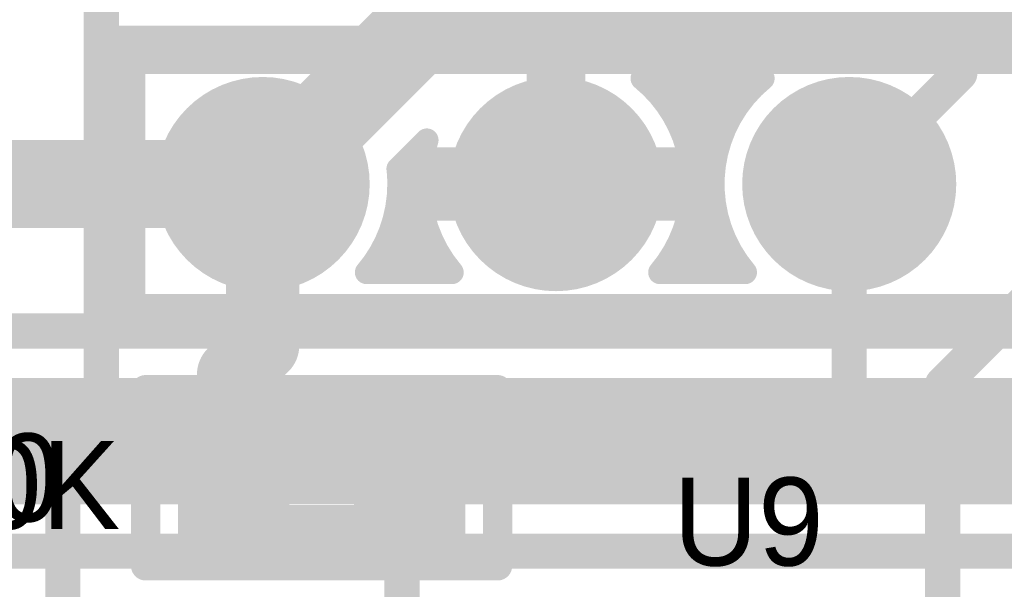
# Model space of a CAD drawing. Extents: x 7.17 to 14.1, y 4 to 11.75.
# Tile 33 of 189: x 7.72 to 8.05, y 7.57 to 7.76. Entities that reach past the tile are written whole.
import ezdxf

# ---------------------------------------------------------------- set-up
doc = ezdxf.new("R2010")
doc.units = 0
doc.layers.get('0').update_dxf_attribs({"linetype": 'CONTINUOUS'})
for name, color, linetype in [('BOTTOMLAYER', 5, 'CONTINUOUS'), ('BOTTOMSOLDER', 6, 'CONTINUOUS'), ('MECHANICAL1', 6, 'CONTINUOUS'), ('MULTILAYER', 9, 'CONTINUOUS'), ('TOPLAYER', 1, 'CONTINUOUS'), ('TOPOVERLAY', 2, 'CONTINUOUS'), ('TOPPASTE', 8, 'CONTINUOUS'), ('TOPSOLDER', 216, 'CONTINUOUS')]:
    doc.layers.add(name, color=color, linetype=linetype)

# ---------------------------------------------------------------- blocks, each defined once
blk = doc.blocks.new('HDR5_55')
at = {"layer": 'BOTTOMSOLDER', "const_width": 0.0365}
for points in [[(0.18175, 0, 1), (0.21825, 0, 1)], [(0.28175, 0, 1), (0.31825, 0, 1)], [(0.38175, 0, 1), (0.41825, 0, 1)]]:
    blk.add_lwpolyline(points, format="xyb", close=True, dxfattribs=at)
at = {"layer": 'MULTILAYER', "const_width": 0.0325}
for points in [[(0.18375, 0, 1), (0.21625, 0, 1)], [(0.28375, 0, 1), (0.31625, 0, 1)], [(0.38375, 0, 1), (0.41625, 0, 1)]]:
    blk.add_lwpolyline(points, format="xyb", close=True, dxfattribs=at)
at = {"layer": 'TOPOVERLAY', "const_width": 0.008}
for points in [[(0.45, 0.05), (-0.05, 0.05)], [(0.45, 0.05), (0.45, -0.05)], [(0.45, -0.05), (-0.05, -0.05)]]:
    blk.add_lwpolyline(points, dxfattribs=at)
at = {"layer": 'TOPOVERLAY', "const_width": 0.004}
for points in [[(0.448, 0.05, 1), (0.452, 0.05, 1)], [(0.448, 0.05, 1), (0.452, 0.05, 1)], [(0.448, -0.05, 1), (0.452, -0.05, 1)], [(0.448, -0.05, 1), (0.452, -0.05, 1)]]:
    blk.add_lwpolyline(points, format="xyb", close=True, dxfattribs=at)
at = {"layer": 'TOPSOLDER', "const_width": 0.0365}
for points in [[(0.18175, 0, 1), (0.21825, 0, 1)], [(0.28175, 0, 1), (0.31825, 0, 1)], [(0.38175, 0, 1), (0.41825, 0, 1)]]:
    blk.add_lwpolyline(points, format="xyb", close=True, dxfattribs=at)
blk = doc.blocks.new('0603_56')
at = {"layer": 'MECHANICAL1', "const_width": 0.01}
for points in [[(-0.000531, 0.015748), (0.059468, 0.015748)], [(-0.000531, -0.014252), (-0.000531, 0.015748)], [(0.059468, -0.014252), (0.059468, 0.015748)], [(-0.000531, -0.014252), (0.059468, -0.014252)]]:
    blk.add_lwpolyline(points, dxfattribs=at)
at = {"layer": 'MECHANICAL1', "const_width": 0.005}
for points in [[(-0.003031, 0.015748, 1), (0.001969, 0.015748, 1)], [(-0.003031, 0.015748, 1), (0.001969, 0.015748, 1)], [(0.056968, 0.015748, 1), (0.061968, 0.015748, 1)], [(0.056968, 0.015748, 1), (0.061968, 0.015748, 1)], [(-0.003031, -0.014252, 1), (0.001969, -0.014252, 1)], [(-0.003031, -0.014252, 1), (0.001969, -0.014252, 1)], [(0.056968, -0.014252, 1), (0.061968, -0.014252, 1)], [(0.056968, -0.014252, 1), (0.061968, -0.014252, 1)]]:
    blk.add_lwpolyline(points, format="xyb", close=True, dxfattribs=at)
at = {"layer": 'TOPLAYER'}
for points in [[(-0.015, -0.015), (0.015, -0.015), (-0.015, 0.015), (0.015, 0.015)], [(0.045, -0.015), (0.075, -0.015), (0.045, 0.015), (0.075, 0.015)]]:
    blk.add_solid(points, dxfattribs=at)
at = {"layer": 'TOPOVERLAY', "const_width": 0.01}
for points in [[(-0.03, 0.03), (0.09, 0.03)], [(-0.03, 0), (-0.03, 0.03)], [(0.09, -0.03), (0.09, 0.03)], [(-0.03, -0.03), (-0.03, 0)], [(-0.03, -0.03), (0.09, -0.03)]]:
    blk.add_lwpolyline(points, dxfattribs=at)
at = {"layer": 'TOPOVERLAY', "const_width": 0.005}
for points in [[(-0.0325, 0.03, 1), (-0.0275, 0.03, 1)], [(-0.0325, 0.03, 1), (-0.0275, 0.03, 1)], [(0.0875, 0.03, 1), (0.0925, 0.03, 1)], [(0.0875, 0.03, 1), (0.0925, 0.03, 1)], [(-0.0325, 0, 1), (-0.0275, 0, 1)], [(-0.0325, 0, 1), (-0.0275, 0, 1)], [(-0.0325, -0.03, 1), (-0.0275, -0.03, 1)], [(-0.0325, -0.03, 1), (-0.0275, -0.03, 1)], [(0.0875, -0.03, 1), (0.0925, -0.03, 1)], [(0.0875, -0.03, 1), (0.0925, -0.03, 1)]]:
    blk.add_lwpolyline(points, format="xyb", close=True, dxfattribs=at)
at = {"layer": 'TOPPASTE'}
for points in [[(-0.015, -0.015), (0.015, -0.015), (-0.015, 0.015), (0.015, 0.015)], [(0.045, -0.015), (0.075, -0.015), (0.045, 0.015), (0.075, 0.015)]]:
    blk.add_solid(points, dxfattribs=at)
at = {"layer": 'TOPSOLDER'}
for points in [[(-0.019, -0.019), (0.019, -0.019), (-0.019, 0.019), (0.019, 0.019)], [(0.041, -0.019), (0.079, -0.019), (0.041, 0.019), (0.079, 0.019)]]:
    blk.add_solid(points, dxfattribs=at)

msp = doc.modelspace()

# ---------------------------------------------------------------- linework, layer by layer
at = {"layer": 'BOTTOMLAYER'}
for points, const_width in [([(7.799904, 7.705), (7.864904, 7.77)], 0.03), ([(7.864904, 7.77), (8.304904, 7.77)], 0.03), ([(7.929336, 7.741), (7.970472, 7.741)], 0.008), ([(7.934289, 7.736304), (7.938985, 7.741)], 0.008), ([(7.93557, 7.741), (7.956065, 7.720505)], 0.008), ([(7.937466, 7.73241), (7.946056, 7.741)], 0.008), ([(7.940248, 7.728121), (7.953127, 7.741)], 0.008), ([(7.942605, 7.723407), (7.960198, 7.741)], 0.008), ([(7.942642, 7.741), (7.958158, 7.725483)], 0.008), ([(7.944486, 7.718217), (7.967269, 7.741)], 0.008), ([(7.949713, 7.741), (7.960703, 7.73001)], 0.008), ([(7.956784, 7.741), (7.963657, 7.734127)], 0.008), ([(7.963855, 7.741), (7.966999, 7.737856)], 0.008), ([(7.938365, 7.731135), (7.954493, 7.715006)], 0.008), ([(7.945801, 7.712461), (7.957564, 7.724223)], 0.008), ([(7.846113, 7.710197), (7.855876, 7.71996)], 0.008), ([(7.944599, 7.717829), (7.953565, 7.708863)], 0.008), ([(7.540184, 7.705), (7.799904, 7.705)], 0.03), ([(7.846404, 7.704988), (7.854032, 7.712616)], 0.008), ([(7.857404, 7.705), (7.899904, 7.705)], 0.025), ([(7.849675, 7.713758), (7.853651, 7.709782)], 0.008), ([(7.899904, 7.705), (7.942404, 7.705)], 0.025), ([(7.946394, 7.705982), (7.954252, 7.713841)], 0.008), ([(7.846139, 7.710223), (7.853451, 7.702911)], 0.008), ([(7.946219, 7.709138), (7.953511, 7.701846)], 0.008), ([(7.845757, 7.69727), (7.853404, 7.704917)], 0.008), ([(7.945942, 7.698459), (7.953413, 7.705931)], 0.008), ([(7.846358, 7.702933), (7.85455, 7.694741)], 0.008), ([(7.946306, 7.70198), (7.95487, 7.693416)], 0.008), ([(7.842935, 7.687377), (7.853885, 7.698327)], 0.008), ([(7.943571, 7.689017), (7.953766, 7.699212)], 0.008), ([(7.845636, 7.696584), (7.858622, 7.683597)], 0.008), ([(7.945473, 7.695742), (7.959871, 7.681344)], 0.008), ([(7.837533, 7.674904), (7.855119, 7.692489)], 0.008), ([(7.844223, 7.690926), (7.860245, 7.674904)], 0.008), ([(7.936529, 7.674904), (7.954905, 7.69328)], 0.008), ([(7.9436, 7.674904), (7.956644, 7.687948)], 0.008), ([(7.943975, 7.690169), (7.95924, 7.674904)], 0.008), ([(7.842262, 7.685815), (7.853173, 7.674904)], 0.008), ([(7.844604, 7.674904), (7.856933, 7.687232)], 0.008), ([(7.941944, 7.685129), (7.952169, 7.674904)], 0.008), ([(7.839835, 7.681172), (7.846102, 7.674904)], 0.008), ([(7.851675, 7.674904), (7.859232, 7.68246)], 0.008), ([(7.950671, 7.674904), (7.958878, 7.683111)], 0.008), ([(7.858747, 7.674904), (7.861961, 7.678119)], 0.008), ([(7.939455, 7.680547), (7.945098, 7.674904)], 0.008), ([(7.957742, 7.674904), (7.961549, 7.678711)], 0.008), ([(7.835351, 7.674904), (7.864457, 7.674904)], 0.008), ([(7.935351, 7.674904), (7.964457, 7.674904)], 0.008), ([(7.467405, 7.654904), (9.177405, 7.654904)], 0.012), ([(7.467405, 7.634904), (8.621374, 7.634904)], 0.008), ([(7.68104, 7.634904), (7.71604, 7.599904)], 0.008), ([(7.684751, 7.599904), (7.719751, 7.634904)], 0.008), ([(7.688111, 7.634904), (7.723111, 7.599904)], 0.008), ([(7.691822, 7.599904), (7.726822, 7.634904)], 0.008), ([(7.695183, 7.634904), (7.730183, 7.599904)], 0.008), ([(7.698893, 7.599904), (7.733893, 7.634904)], 0.008), ([(7.702254, 7.634904), (7.737254, 7.599904)], 0.008), ([(7.705965, 7.599904), (7.740964, 7.634904)], 0.008), ([(7.709325, 7.634904), (7.744325, 7.599904)], 0.008), ([(7.713036, 7.599904), (7.748036, 7.634904)], 0.008), ([(7.716396, 7.634904), (7.751396, 7.599904)], 0.008), ([(7.720107, 7.599904), (7.755107, 7.634904)], 0.008), ([(7.723467, 7.634904), (7.758467, 7.599904)], 0.008), ([(7.727178, 7.599904), (7.762178, 7.634904)], 0.008), ([(7.730538, 7.634904), (7.765538, 7.599904)], 0.008), ([(7.734249, 7.599904), (7.769249, 7.634904)], 0.008), ([(7.737609, 7.634904), (7.772609, 7.599904)], 0.008), ([(7.74132, 7.599904), (7.77632, 7.634904)], 0.008), ([(7.74468, 7.634904), (7.77968, 7.599904)], 0.008), ([(7.748391, 7.599904), (7.783391, 7.634904)], 0.008), ([(7.751751, 7.634904), (7.786751, 7.599904)], 0.008), ([(7.755462, 7.599904), (7.790462, 7.634904)], 0.008), ([(7.758822, 7.634904), (7.793823, 7.599904)], 0.008), ([(7.762533, 7.599904), (7.797533, 7.634904)], 0.008), ([(7.765894, 7.634904), (7.800894, 7.599904)], 0.008), ([(7.769604, 7.599904), (7.804604, 7.634904)], 0.008), ([(7.772965, 7.634904), (7.807965, 7.599904)], 0.008), ([(7.776675, 7.599904), (7.811675, 7.634904)], 0.008), ([(7.780036, 7.634904), (7.815036, 7.599904)], 0.008), ([(7.783747, 7.599904), (7.818747, 7.634904)], 0.008), ([(7.787107, 7.634904), (7.822107, 7.599904)], 0.008), ([(7.790818, 7.599904), (7.825818, 7.634904)], 0.008), ([(7.794178, 7.634904), (7.829178, 7.599904)], 0.008), ([(7.797889, 7.599904), (7.832889, 7.634904)], 0.008), ([(7.801249, 7.634904), (7.836249, 7.599904)], 0.008), ([(7.80496, 7.599904), (7.83996, 7.634904)], 0.008), ([(7.80832, 7.634904), (7.84332, 7.599904)], 0.008), ([(7.812031, 7.599904), (7.847031, 7.634904)], 0.008), ([(7.815391, 7.634904), (7.850391, 7.599904)], 0.008), ([(7.819102, 7.599904), (7.854102, 7.634904)], 0.008), ([(7.822462, 7.634904), (7.857462, 7.599904)], 0.008), ([(7.826173, 7.599904), (7.861173, 7.634904)], 0.008), ([(7.829534, 7.634904), (7.864534, 7.599904)], 0.008), ([(7.833244, 7.599904), (7.868244, 7.634904)], 0.008), ([(7.836605, 7.634904), (7.871605, 7.599904)], 0.008), ([(7.840315, 7.599904), (7.875315, 7.634904)], 0.008), ([(7.843676, 7.634904), (7.878676, 7.599904)], 0.008), ([(7.847386, 7.599904), (7.882386, 7.634904)], 0.008), ([(7.850747, 7.634904), (7.885747, 7.599904)], 0.008), ([(7.854458, 7.599904), (7.889458, 7.634904)], 0.008), ([(7.857818, 7.634904), (7.892818, 7.599904)], 0.008), ([(7.861529, 7.599904), (7.896529, 7.634904)], 0.008), ([(7.864889, 7.634904), (7.899889, 7.599904)], 0.008), ([(7.8686, 7.599904), (7.9036, 7.634904)], 0.008), ([(7.87196, 7.634904), (7.90696, 7.599904)], 0.008), ([(7.875671, 7.599904), (7.910671, 7.634904)], 0.008), ([(7.879031, 7.634904), (7.914031, 7.599904)], 0.008), ([(7.882742, 7.599904), (7.917742, 7.634904)], 0.008), ([(7.886102, 7.634904), (7.921102, 7.599904)], 0.008), ([(7.889813, 7.599904), (7.924813, 7.634904)], 0.008), ([(7.893173, 7.634904), (7.928173, 7.599904)], 0.008), ([(7.896884, 7.599904), (7.931884, 7.634904)], 0.008), ([(7.900245, 7.634904), (7.935244, 7.599904)], 0.008), ([(7.903955, 7.599904), (7.938955, 7.634904)], 0.008), ([(7.907316, 7.634904), (7.942316, 7.599904)], 0.008), ([(7.911026, 7.599904), (7.946026, 7.634904)], 0.008), ([(7.914387, 7.634904), (7.949387, 7.599904)], 0.008), ([(7.918098, 7.599904), (7.953098, 7.634904)], 0.008), ([(7.921458, 7.634904), (7.956458, 7.599904)], 0.008), ([(7.925169, 7.599904), (7.960169, 7.634904)], 0.008), ([(7.928529, 7.634904), (7.963529, 7.599904)], 0.008), ([(7.93224, 7.599904), (7.96724, 7.634904)], 0.008), ([(7.9356, 7.634904), (7.9706, 7.599904)], 0.008), ([(7.939311, 7.599904), (7.974311, 7.634904)], 0.008), ([(7.942671, 7.634904), (7.977671, 7.599904)], 0.008), ([(7.946382, 7.599904), (7.981382, 7.634904)], 0.008), ([(7.949742, 7.634904), (7.984742, 7.599904)], 0.008), ([(7.953453, 7.599904), (7.988453, 7.634904)], 0.008), ([(7.956813, 7.634904), (7.991813, 7.599904)], 0.008), ([(7.960524, 7.599904), (7.995524, 7.634904)], 0.008), ([(7.963884, 7.634904), (7.998884, 7.599904)], 0.008), ([(7.967595, 7.599904), (8.002595, 7.634904)], 0.008), ([(7.970955, 7.634904), (8.005956, 7.599904)], 0.008), ([(7.974666, 7.599904), (8.009666, 7.634904)], 0.008), ([(7.978027, 7.634904), (8.013027, 7.599904)], 0.008), ([(7.981737, 7.599904), (8.016737, 7.634904)], 0.008), ([(7.985098, 7.634904), (8.020098, 7.599904)], 0.008), ([(7.988809, 7.599904), (8.023808, 7.634904)], 0.008), ([(7.992169, 7.634904), (8.027169, 7.599904)], 0.008), ([(7.99588, 7.599904), (8.03088, 7.634904)], 0.008), ([(7.99924, 7.634904), (8.03424, 7.599904)], 0.008), ([(8.002951, 7.599904), (8.037951, 7.634904)], 0.008), ([(8.006311, 7.634904), (8.041311, 7.599904)], 0.008), ([(8.010022, 7.599904), (8.045022, 7.634904)], 0.008), ([(8.013382, 7.634904), (8.048382, 7.599904)], 0.008), ([(8.017093, 7.599904), (8.052093, 7.634904)], 0.008), ([(8.020453, 7.634904), (8.055453, 7.599904)], 0.008), ([(8.024164, 7.599904), (8.059164, 7.634904)], 0.008), ([(8.027524, 7.634904), (8.062524, 7.599904)], 0.008), ([(8.031235, 7.599904), (8.066235, 7.634904)], 0.008), ([(8.034595, 7.634904), (8.069595, 7.599904)], 0.008), ([(8.038306, 7.599904), (8.073306, 7.634904)], 0.008), ([(8.041666, 7.634904), (8.076666, 7.599904)], 0.008), ([(8.045377, 7.599904), (8.080377, 7.634904)], 0.008), ([(8.048738, 7.634904), (8.083738, 7.599904)], 0.008), ([(8.052448, 7.599904), (8.087448, 7.634904)], 0.008), ([(8.055809, 7.634904), (8.090809, 7.599904)], 0.008), ([(7.491741, 7.599904), (8.352405, 7.599904)], 0.008), ([(7.467405, 7.579904), (8.352405, 7.579904)], 0.012)]:
    msp.add_lwpolyline(points, dxfattribs=dict(at, const_width=const_width))
for points, const_width in [([(7.857404, 7.77, 1), (7.872404, 7.77, 1)], 0.015), ([(7.857404, 7.77, 1), (7.872404, 7.77, 1)], 0.015), ([(7.927336, 7.741, 1), (7.931336, 7.741, 1)], 0.004), ([(7.927336, 7.741, 1), (7.931336, 7.741, 1)], 0.004), ([(7.933571, 7.741, 1), (7.93757, 7.741, 1)], 0.004), ([(7.936985, 7.741, 1), (7.940985, 7.741, 1)], 0.004), ([(7.940642, 7.741, 1), (7.944642, 7.741, 1)], 0.004), ([(7.944056, 7.741, 1), (7.948056, 7.741, 1)], 0.004), ([(7.947713, 7.741, 1), (7.951713, 7.741, 1)], 0.004), ([(7.951127, 7.741, 1), (7.955127, 7.741, 1)], 0.004), ([(7.954784, 7.741, 1), (7.958784, 7.741, 1)], 0.004), ([(7.958198, 7.741, 1), (7.962198, 7.741, 1)], 0.004), ([(7.961855, 7.741, 1), (7.965855, 7.741, 1)], 0.004), ([(7.964999, 7.737856, 1), (7.968999, 7.737856, 1)], 0.004), ([(7.965269, 7.741, 1), (7.969269, 7.741, 1)], 0.004), ([(7.968472, 7.741, 1), (7.972472, 7.741, 1)], 0.004), ([(7.968472, 7.741, 1), (7.972472, 7.741, 1)], 0.004), ([(7.932289, 7.736304, 1), (7.936289, 7.736304, 1)], 0.004), ([(7.935466, 7.73241, 1), (7.939466, 7.73241, 1)], 0.004), ([(7.936365, 7.731135, 1), (7.940365, 7.731135, 1)], 0.004), ([(7.961657, 7.734127, 1), (7.965657, 7.734127, 1)], 0.004), ([(7.938248, 7.728121, 1), (7.942248, 7.728121, 1)], 0.004), ([(7.958703, 7.73001, 1), (7.962703, 7.73001, 1)], 0.004), ([(7.955564, 7.724223, 1), (7.959563, 7.724223, 1)], 0.004), ([(7.956158, 7.725483, 1), (7.960159, 7.725483, 1)], 0.004), ([(7.940606, 7.723407, 1), (7.944605, 7.723407, 1)], 0.004), ([(7.853876, 7.71996, 1), (7.857876, 7.71996, 1)], 0.004), ([(7.853876, 7.71996, 1), (7.857876, 7.71996, 1)], 0.004), ([(7.942486, 7.718217, 1), (7.946486, 7.718217, 1)], 0.004), ([(7.942599, 7.717829, 1), (7.946599, 7.717829, 1)], 0.004), ([(7.954065, 7.720505, 1), (7.958065, 7.720505, 1)], 0.004), ([(7.792404, 7.705, 1), (7.807404, 7.705, 1)], 0.015), ([(7.792404, 7.705, 1), (7.807404, 7.705, 1)], 0.015), ([(7.952493, 7.715006, 1), (7.956493, 7.715006, 1)], 0.004), ([(7.851154, 7.705, 1), (7.863654, 7.705, 1)], 0.0125), ([(7.847675, 7.713758, 1), (7.851675, 7.713758, 1)], 0.004), ([(7.852032, 7.712616, 1), (7.856032, 7.712616, 1)], 0.004), ([(7.893654, 7.705, 1), (7.906154, 7.705, 1)], 0.0125), ([(7.893654, 7.705, 1), (7.906154, 7.705, 1)], 0.0125), ([(7.936154, 7.705, 1), (7.948654, 7.705, 1)], 0.0125), ([(7.943802, 7.712461, 1), (7.947801, 7.712461, 1)], 0.004), ([(7.952252, 7.713841, 1), (7.956252, 7.713841, 1)], 0.004), ([(7.844113, 7.710197, 1), (7.848113, 7.710197, 1)], 0.004), ([(7.844113, 7.710197, 1), (7.848113, 7.710197, 1)], 0.004), ([(7.844139, 7.710223, 1), (7.848139, 7.710223, 1)], 0.004), ([(7.851651, 7.709782, 1), (7.855651, 7.709782, 1)], 0.004), ([(7.944219, 7.709138, 1), (7.94822, 7.709138, 1)], 0.004), ([(7.951565, 7.708863, 1), (7.955565, 7.708863, 1)], 0.004), ([(7.844404, 7.705, 1), (7.848404, 7.705, 1)], 0.004), ([(7.844404, 7.705, 1), (7.848404, 7.705, 1)], 0.004), ([(7.844404, 7.704988, 1), (7.848404, 7.704988, 1)], 0.004), ([(7.851404, 7.704917, 1), (7.855404, 7.704917, 1)], 0.004), ([(7.944394, 7.705982, 1), (7.948394, 7.705982, 1)], 0.004), ([(7.944404, 7.705, 1), (7.948404, 7.705, 1)], 0.004), ([(7.944404, 7.705, 1), (7.948404, 7.705, 1)], 0.004), ([(7.951413, 7.705931, 1), (7.955413, 7.705931, 1)], 0.004), ([(7.844358, 7.702933, 1), (7.848358, 7.702933, 1)], 0.004), ([(7.851451, 7.702911, 1), (7.855451, 7.702911, 1)], 0.004), ([(7.944306, 7.70198, 1), (7.948306, 7.70198, 1)], 0.004), ([(7.951511, 7.701846, 1), (7.955511, 7.701846, 1)], 0.004), ([(7.851885, 7.698327, 1), (7.855885, 7.698327, 1)], 0.004), ([(7.943942, 7.698459, 1), (7.947942, 7.698459, 1)], 0.004), ([(7.951766, 7.699212, 1), (7.955766, 7.699212, 1)], 0.004), ([(7.843636, 7.696584, 1), (7.847636, 7.696584, 1)], 0.004), ([(7.843757, 7.69727, 1), (7.847757, 7.69727, 1)], 0.004), ([(7.85255, 7.694741, 1), (7.85655, 7.694741, 1)], 0.004), ([(7.943473, 7.695742, 1), (7.947473, 7.695742, 1)], 0.004), ([(7.842223, 7.690926, 1), (7.846223, 7.690926, 1)], 0.004), ([(7.853119, 7.692489, 1), (7.857119, 7.692489, 1)], 0.004), ([(7.95287, 7.693416, 1), (7.95687, 7.693416, 1)], 0.004), ([(7.952905, 7.69328, 1), (7.956905, 7.69328, 1)], 0.004), ([(7.840935, 7.687377, 1), (7.844935, 7.687377, 1)], 0.004), ([(7.941571, 7.689017, 1), (7.945571, 7.689017, 1)], 0.004), ([(7.941975, 7.690169, 1), (7.945975, 7.690169, 1)], 0.004), ([(7.954644, 7.687948, 1), (7.958643, 7.687948, 1)], 0.004), ([(7.840262, 7.685815, 1), (7.844262, 7.685815, 1)], 0.004), ([(7.854933, 7.687232, 1), (7.858932, 7.687232, 1)], 0.004), ([(7.939944, 7.685129, 1), (7.943944, 7.685129, 1)], 0.004), ([(7.837835, 7.681172, 1), (7.841835, 7.681172, 1)], 0.004), ([(7.856622, 7.683597, 1), (7.860622, 7.683597, 1)], 0.004), ([(7.857232, 7.68246, 1), (7.861232, 7.68246, 1)], 0.004), ([(7.956878, 7.683111, 1), (7.960878, 7.683111, 1)], 0.004), ([(7.957871, 7.681344, 1), (7.961871, 7.681344, 1)], 0.004), ([(7.859961, 7.678119, 1), (7.863961, 7.678119, 1)], 0.004), ([(7.937455, 7.680547, 1), (7.941455, 7.680547, 1)], 0.004), ([(7.959549, 7.678711, 1), (7.963549, 7.678711, 1)], 0.004), ([(7.833351, 7.674904, 1), (7.837351, 7.674904, 1)], 0.004), ([(7.833351, 7.674904, 1), (7.837351, 7.674904, 1)], 0.004), ([(7.835533, 7.674904, 1), (7.839533, 7.674904, 1)], 0.004), ([(7.842604, 7.674904, 1), (7.846604, 7.674904, 1)], 0.004), ([(7.844102, 7.674904, 1), (7.848102, 7.674904, 1)], 0.004), ([(7.849676, 7.674904, 1), (7.853675, 7.674904, 1)], 0.004), ([(7.851173, 7.674904, 1), (7.855173, 7.674904, 1)], 0.004), ([(7.856747, 7.674904, 1), (7.860747, 7.674904, 1)], 0.004), ([(7.858244, 7.674904, 1), (7.862245, 7.674904, 1)], 0.004), ([(7.862457, 7.674904, 1), (7.866457, 7.674904, 1)], 0.004), ([(7.862457, 7.674904, 1), (7.866457, 7.674904, 1)], 0.004), ([(7.933351, 7.674904, 1), (7.937351, 7.674904, 1)], 0.004), ([(7.933351, 7.674904, 1), (7.937351, 7.674904, 1)], 0.004), ([(7.934529, 7.674904, 1), (7.938529, 7.674904, 1)], 0.004), ([(7.9416, 7.674904, 1), (7.9456, 7.674904, 1)], 0.004), ([(7.943098, 7.674904, 1), (7.947098, 7.674904, 1)], 0.004), ([(7.948671, 7.674904, 1), (7.952671, 7.674904, 1)], 0.004), ([(7.950169, 7.674904, 1), (7.954169, 7.674904, 1)], 0.004), ([(7.955742, 7.674904, 1), (7.959742, 7.674904, 1)], 0.004), ([(7.95724, 7.674904, 1), (7.96124, 7.674904, 1)], 0.004), ([(7.962457, 7.674904, 1), (7.966457, 7.674904, 1)], 0.004), ([(7.962457, 7.674904, 1), (7.966457, 7.674904, 1)], 0.004), ([(7.714396, 7.634904, 1), (7.718396, 7.634904, 1)], 0.004), ([(7.717751, 7.634904, 1), (7.721751, 7.634904, 1)], 0.004), ([(7.721467, 7.634904, 1), (7.725467, 7.634904, 1)], 0.004), ([(7.724822, 7.634904, 1), (7.728822, 7.634904, 1)], 0.004), ([(7.728538, 7.634904, 1), (7.732538, 7.634904, 1)], 0.004), ([(7.731893, 7.634904, 1), (7.735893, 7.634904, 1)], 0.004), ([(7.735609, 7.634904, 1), (7.739609, 7.634904, 1)], 0.004), ([(7.738964, 7.634904, 1), (7.742965, 7.634904, 1)], 0.004), ([(7.74268, 7.634904, 1), (7.74668, 7.634904, 1)], 0.004), ([(7.746036, 7.634904, 1), (7.750036, 7.634904, 1)], 0.004), ([(7.749751, 7.634904, 1), (7.753751, 7.634904, 1)], 0.004), ([(7.753107, 7.634904, 1), (7.757107, 7.634904, 1)], 0.004), ([(7.756823, 7.634904, 1), (7.760822, 7.634904, 1)], 0.004), ([(7.760178, 7.634904, 1), (7.764178, 7.634904, 1)], 0.004), ([(7.763894, 7.634904, 1), (7.767894, 7.634904, 1)], 0.004), ([(7.767249, 7.634904, 1), (7.771249, 7.634904, 1)], 0.004), ([(7.770965, 7.634904, 1), (7.774965, 7.634904, 1)], 0.004), ([(7.77432, 7.634904, 1), (7.77832, 7.634904, 1)], 0.004), ([(7.778036, 7.634904, 1), (7.782036, 7.634904, 1)], 0.004), ([(7.781391, 7.634904, 1), (7.785391, 7.634904, 1)], 0.004), ([(7.785107, 7.634904, 1), (7.789107, 7.634904, 1)], 0.004), ([(7.788462, 7.634904, 1), (7.792462, 7.634904, 1)], 0.004), ([(7.792178, 7.634904, 1), (7.796178, 7.634904, 1)], 0.004), ([(7.795533, 7.634904, 1), (7.799533, 7.634904, 1)], 0.004), ([(7.799249, 7.634904, 1), (7.803249, 7.634904, 1)], 0.004), ([(7.802604, 7.634904, 1), (7.806604, 7.634904, 1)], 0.004), ([(7.80632, 7.634904, 1), (7.81032, 7.634904, 1)], 0.004), ([(7.809675, 7.634904, 1), (7.813676, 7.634904, 1)], 0.004), ([(7.813391, 7.634904, 1), (7.817391, 7.634904, 1)], 0.004), ([(7.816747, 7.634904, 1), (7.820747, 7.634904, 1)], 0.004), ([(7.820462, 7.634904, 1), (7.824462, 7.634904, 1)], 0.004), ([(7.823818, 7.634904, 1), (7.827818, 7.634904, 1)], 0.004), ([(7.827534, 7.634904, 1), (7.831533, 7.634904, 1)], 0.004), ([(7.830889, 7.634904, 1), (7.834889, 7.634904, 1)], 0.004), ([(7.834605, 7.634904, 1), (7.838605, 7.634904, 1)], 0.004), ([(7.83796, 7.634904, 1), (7.84196, 7.634904, 1)], 0.004), ([(7.841676, 7.634904, 1), (7.845676, 7.634904, 1)], 0.004), ([(7.845031, 7.634904, 1), (7.849031, 7.634904, 1)], 0.004), ([(7.848747, 7.634904, 1), (7.852747, 7.634904, 1)], 0.004), ([(7.852102, 7.634904, 1), (7.856102, 7.634904, 1)], 0.004), ([(7.855818, 7.634904, 1), (7.859818, 7.634904, 1)], 0.004), ([(7.859173, 7.634904, 1), (7.863173, 7.634904, 1)], 0.004), ([(7.862889, 7.634904, 1), (7.866889, 7.634904, 1)], 0.004), ([(7.866244, 7.634904, 1), (7.870244, 7.634904, 1)], 0.004), ([(7.86996, 7.634904, 1), (7.87396, 7.634904, 1)], 0.004), ([(7.873315, 7.634904, 1), (7.877315, 7.634904, 1)], 0.004), ([(7.877031, 7.634904, 1), (7.881031, 7.634904, 1)], 0.004), ([(7.880387, 7.634904, 1), (7.884386, 7.634904, 1)], 0.004), ([(7.884102, 7.634904, 1), (7.888102, 7.634904, 1)], 0.004), ([(7.887458, 7.634904, 1), (7.891458, 7.634904, 1)], 0.004), ([(7.891173, 7.634904, 1), (7.895173, 7.634904, 1)], 0.004), ([(7.894529, 7.634904, 1), (7.898529, 7.634904, 1)], 0.004), ([(7.898244, 7.634904, 1), (7.902245, 7.634904, 1)], 0.004), ([(7.9016, 7.634904, 1), (7.9056, 7.634904, 1)], 0.004), ([(7.905316, 7.634904, 1), (7.909316, 7.634904, 1)], 0.004), ([(7.908671, 7.634904, 1), (7.912671, 7.634904, 1)], 0.004), ([(7.912387, 7.634904, 1), (7.916387, 7.634904, 1)], 0.004), ([(7.915742, 7.634904, 1), (7.919742, 7.634904, 1)], 0.004), ([(7.919458, 7.634904, 1), (7.923458, 7.634904, 1)], 0.004), ([(7.922813, 7.634904, 1), (7.926813, 7.634904, 1)], 0.004), ([(7.926529, 7.634904, 1), (7.930529, 7.634904, 1)], 0.004), ([(7.929884, 7.634904, 1), (7.933884, 7.634904, 1)], 0.004), ([(7.9336, 7.634904, 1), (7.9376, 7.634904, 1)], 0.004), ([(7.936955, 7.634904, 1), (7.940955, 7.634904, 1)], 0.004), ([(7.940671, 7.634904, 1), (7.944671, 7.634904, 1)], 0.004), ([(7.944026, 7.634904, 1), (7.948026, 7.634904, 1)], 0.004), ([(7.947742, 7.634904, 1), (7.951742, 7.634904, 1)], 0.004), ([(7.951098, 7.634904, 1), (7.955097, 7.634904, 1)], 0.004), ([(7.954813, 7.634904, 1), (7.958813, 7.634904, 1)], 0.004), ([(7.958169, 7.634904, 1), (7.962169, 7.634904, 1)], 0.004), ([(7.961884, 7.634904, 1), (7.965884, 7.634904, 1)], 0.004), ([(7.96524, 7.634904, 1), (7.96924, 7.634904, 1)], 0.004), ([(7.968955, 7.634904, 1), (7.972956, 7.634904, 1)], 0.004), ([(7.972311, 7.634904, 1), (7.976311, 7.634904, 1)], 0.004), ([(7.976027, 7.634904, 1), (7.980027, 7.634904, 1)], 0.004), ([(7.979382, 7.634904, 1), (7.983382, 7.634904, 1)], 0.004), ([(7.983098, 7.634904, 1), (7.987098, 7.634904, 1)], 0.004), ([(7.986453, 7.634904, 1), (7.990453, 7.634904, 1)], 0.004), ([(7.990169, 7.634904, 1), (7.994169, 7.634904, 1)], 0.004), ([(7.993524, 7.634904, 1), (7.997524, 7.634904, 1)], 0.004), ([(7.99724, 7.634904, 1), (8.00124, 7.634904, 1)], 0.004), ([(8.000595, 7.634904, 1), (8.004595, 7.634904, 1)], 0.004), ([(8.004311, 7.634904, 1), (8.008311, 7.634904, 1)], 0.004), ([(8.007666, 7.634904, 1), (8.011666, 7.634904, 1)], 0.004), ([(8.011382, 7.634904, 1), (8.015382, 7.634904, 1)], 0.004), ([(8.014737, 7.634904, 1), (8.018737, 7.634904, 1)], 0.004), ([(8.018453, 7.634904, 1), (8.022453, 7.634904, 1)], 0.004), ([(8.021809, 7.634904, 1), (8.025809, 7.634904, 1)], 0.004), ([(8.025524, 7.634904, 1), (8.029524, 7.634904, 1)], 0.004), ([(8.02888, 7.634904, 1), (8.03288, 7.634904, 1)], 0.004), ([(8.032595, 7.634904, 1), (8.036595, 7.634904, 1)], 0.004), ([(8.035951, 7.634904, 1), (8.039951, 7.634904, 1)], 0.004), ([(8.039666, 7.634904, 1), (8.043667, 7.634904, 1)], 0.004), ([(8.043022, 7.634904, 1), (8.047022, 7.634904, 1)], 0.004), ([(8.046738, 7.634904, 1), (8.050738, 7.634904, 1)], 0.004), ([(8.050093, 7.634904, 1), (8.054093, 7.634904, 1)], 0.004), ([(8.053809, 7.634904, 1), (8.057809, 7.634904, 1)], 0.004), ([(7.71404, 7.599904, 1), (7.71804, 7.599904, 1)], 0.004), ([(7.718107, 7.599904, 1), (7.722107, 7.599904, 1)], 0.004), ([(7.721112, 7.599904, 1), (7.725111, 7.599904, 1)], 0.004), ([(7.725178, 7.599904, 1), (7.729178, 7.599904, 1)], 0.004), ([(7.728183, 7.599904, 1), (7.732183, 7.599904, 1)], 0.004), ([(7.732249, 7.599904, 1), (7.736249, 7.599904, 1)], 0.004), ([(7.735254, 7.599904, 1), (7.739254, 7.599904, 1)], 0.004), ([(7.73932, 7.599904, 1), (7.74332, 7.599904, 1)], 0.004), ([(7.742325, 7.599904, 1), (7.746325, 7.599904, 1)], 0.004), ([(7.746391, 7.599904, 1), (7.750391, 7.599904, 1)], 0.004), ([(7.749396, 7.599904, 1), (7.753396, 7.599904, 1)], 0.004), ([(7.753462, 7.599904, 1), (7.757462, 7.599904, 1)], 0.004), ([(7.756467, 7.599904, 1), (7.760467, 7.599904, 1)], 0.004), ([(7.760533, 7.599904, 1), (7.764533, 7.599904, 1)], 0.004), ([(7.763538, 7.599904, 1), (7.767538, 7.599904, 1)], 0.004), ([(7.767604, 7.599904, 1), (7.771604, 7.599904, 1)], 0.004), ([(7.770609, 7.599904, 1), (7.774609, 7.599904, 1)], 0.004), ([(7.774675, 7.599904, 1), (7.778676, 7.599904, 1)], 0.004), ([(7.77768, 7.599904, 1), (7.78168, 7.599904, 1)], 0.004), ([(7.781747, 7.599904, 1), (7.785747, 7.599904, 1)], 0.004), ([(7.784751, 7.599904, 1), (7.788751, 7.599904, 1)], 0.004), ([(7.788818, 7.599904, 1), (7.792818, 7.599904, 1)], 0.004), ([(7.791823, 7.599904, 1), (7.795822, 7.599904, 1)], 0.004), ([(7.795889, 7.599904, 1), (7.799889, 7.599904, 1)], 0.004), ([(7.798894, 7.599904, 1), (7.802894, 7.599904, 1)], 0.004), ([(7.80296, 7.599904, 1), (7.80696, 7.599904, 1)], 0.004), ([(7.805965, 7.599904, 1), (7.809965, 7.599904, 1)], 0.004), ([(7.810031, 7.599904, 1), (7.814031, 7.599904, 1)], 0.004), ([(7.813036, 7.599904, 1), (7.817036, 7.599904, 1)], 0.004), ([(7.817102, 7.599904, 1), (7.821102, 7.599904, 1)], 0.004), ([(7.820107, 7.599904, 1), (7.824107, 7.599904, 1)], 0.004), ([(7.824173, 7.599904, 1), (7.828173, 7.599904, 1)], 0.004), ([(7.827178, 7.599904, 1), (7.831178, 7.599904, 1)], 0.004), ([(7.831244, 7.599904, 1), (7.835244, 7.599904, 1)], 0.004), ([(7.834249, 7.599904, 1), (7.838249, 7.599904, 1)], 0.004), ([(7.838315, 7.599904, 1), (7.842315, 7.599904, 1)], 0.004), ([(7.84132, 7.599904, 1), (7.84532, 7.599904, 1)], 0.004), ([(7.845387, 7.599904, 1), (7.849386, 7.599904, 1)], 0.004), ([(7.848391, 7.599904, 1), (7.852391, 7.599904, 1)], 0.004), ([(7.852458, 7.599904, 1), (7.856458, 7.599904, 1)], 0.004), ([(7.855462, 7.599904, 1), (7.859462, 7.599904, 1)], 0.004), ([(7.859529, 7.599904, 1), (7.863529, 7.599904, 1)], 0.004), ([(7.862533, 7.599904, 1), (7.866534, 7.599904, 1)], 0.004), ([(7.8666, 7.599904, 1), (7.8706, 7.599904, 1)], 0.004), ([(7.869605, 7.599904, 1), (7.873605, 7.599904, 1)], 0.004), ([(7.873671, 7.599904, 1), (7.877671, 7.599904, 1)], 0.004), ([(7.876676, 7.599904, 1), (7.880676, 7.599904, 1)], 0.004), ([(7.880742, 7.599904, 1), (7.884742, 7.599904, 1)], 0.004), ([(7.883747, 7.599904, 1), (7.887747, 7.599904, 1)], 0.004), ([(7.887813, 7.599904, 1), (7.891813, 7.599904, 1)], 0.004), ([(7.890818, 7.599904, 1), (7.894818, 7.599904, 1)], 0.004), ([(7.894884, 7.599904, 1), (7.898884, 7.599904, 1)], 0.004), ([(7.897889, 7.599904, 1), (7.901889, 7.599904, 1)], 0.004), ([(7.901955, 7.599904, 1), (7.905955, 7.599904, 1)], 0.004), ([(7.90496, 7.599904, 1), (7.90896, 7.599904, 1)], 0.004), ([(7.909026, 7.599904, 1), (7.913026, 7.599904, 1)], 0.004), ([(7.912031, 7.599904, 1), (7.916031, 7.599904, 1)], 0.004), ([(7.916098, 7.599904, 1), (7.920097, 7.599904, 1)], 0.004), ([(7.919102, 7.599904, 1), (7.923102, 7.599904, 1)], 0.004), ([(7.923169, 7.599904, 1), (7.927169, 7.599904, 1)], 0.004), ([(7.926173, 7.599904, 1), (7.930173, 7.599904, 1)], 0.004), ([(7.93024, 7.599904, 1), (7.93424, 7.599904, 1)], 0.004), ([(7.933244, 7.599904, 1), (7.937245, 7.599904, 1)], 0.004), ([(7.937311, 7.599904, 1), (7.941311, 7.599904, 1)], 0.004), ([(7.940316, 7.599904, 1), (7.944316, 7.599904, 1)], 0.004), ([(7.944382, 7.599904, 1), (7.948382, 7.599904, 1)], 0.004), ([(7.947387, 7.599904, 1), (7.951387, 7.599904, 1)], 0.004), ([(7.951453, 7.599904, 1), (7.955453, 7.599904, 1)], 0.004), ([(7.954458, 7.599904, 1), (7.958458, 7.599904, 1)], 0.004), ([(7.958524, 7.599904, 1), (7.962524, 7.599904, 1)], 0.004), ([(7.961529, 7.599904, 1), (7.965529, 7.599904, 1)], 0.004), ([(7.965595, 7.599904, 1), (7.969595, 7.599904, 1)], 0.004), ([(7.9686, 7.599904, 1), (7.9726, 7.599904, 1)], 0.004), ([(7.972666, 7.599904, 1), (7.976666, 7.599904, 1)], 0.004), ([(7.975671, 7.599904, 1), (7.979671, 7.599904, 1)], 0.004), ([(7.979737, 7.599904, 1), (7.983737, 7.599904, 1)], 0.004), ([(7.982742, 7.599904, 1), (7.986742, 7.599904, 1)], 0.004), ([(7.986809, 7.599904, 1), (7.990808, 7.599904, 1)], 0.004), ([(7.989813, 7.599904, 1), (7.993813, 7.599904, 1)], 0.004), ([(7.99388, 7.599904, 1), (7.99788, 7.599904, 1)], 0.004), ([(7.996884, 7.599904, 1), (8.000884, 7.599904, 1)], 0.004), ([(8.000951, 7.599904, 1), (8.004951, 7.599904, 1)], 0.004), ([(8.003956, 7.599904, 1), (8.007955, 7.599904, 1)], 0.004), ([(8.008022, 7.599904, 1), (8.012022, 7.599904, 1)], 0.004), ([(8.011027, 7.599904, 1), (8.015027, 7.599904, 1)], 0.004), ([(8.015093, 7.599904, 1), (8.019093, 7.599904, 1)], 0.004), ([(8.018098, 7.599904, 1), (8.022098, 7.599904, 1)], 0.004), ([(8.022164, 7.599904, 1), (8.026164, 7.599904, 1)], 0.004), ([(8.025169, 7.599904, 1), (8.029169, 7.599904, 1)], 0.004), ([(8.029235, 7.599904, 1), (8.033235, 7.599904, 1)], 0.004), ([(8.03224, 7.599904, 1), (8.03624, 7.599904, 1)], 0.004), ([(8.036306, 7.599904, 1), (8.040306, 7.599904, 1)], 0.004), ([(8.039311, 7.599904, 1), (8.043311, 7.599904, 1)], 0.004), ([(8.043377, 7.599904, 1), (8.047377, 7.599904, 1)], 0.004), ([(8.046382, 7.599904, 1), (8.050382, 7.599904, 1)], 0.004), ([(8.050448, 7.599904, 1), (8.054448, 7.599904, 1)], 0.004), ([(8.053453, 7.599904, 1), (8.057453, 7.599904, 1)], 0.004)]:
    msp.add_lwpolyline(points, format="xyb", close=True, dxfattribs=dict(at, const_width=const_width))
at = {"layer": 'BOTTOMLAYER', "const_width": 0.008}
for points in [[(7.929336, 7.741, -0.225048), (7.946404, 7.705)], [(7.964457, 7.674904, -0.419667), (7.970472, 7.741)], [(7.864457, 7.674904, -0.263743), (7.855876, 7.71996)], [(7.846113, 7.710197, -0.028004), (7.846404, 7.705)], [(7.846404, 7.705, -0.177824), (7.835351, 7.674904)], [(7.946404, 7.705, -0.177824), (7.935351, 7.674904)]]:
    msp.add_lwpolyline(points, format="xyb", dxfattribs=at)
at = {"layer": 'MECHANICAL1', "const_width": 0.01}
for points in [[(7.754904, 7.6625), (7.754904, 7.7475)], [(7.754904, 7.7475), (8.244904, 7.7475)], [(7.754904, 7.6625), (8.244904, 7.6625)]]:
    msp.add_lwpolyline(points, dxfattribs=at)
at = {"layer": 'MECHANICAL1', "const_width": 0.005}
for points in [[(7.752404, 7.7475, 1), (7.757404, 7.7475, 1)], [(7.752404, 7.7475, 1), (7.757404, 7.7475, 1)], [(7.752404, 7.6625, 1), (7.757404, 7.6625, 1)], [(7.752404, 7.6625, 1), (7.757404, 7.6625, 1)]]:
    msp.add_lwpolyline(points, format="xyb", close=True, dxfattribs=at)
at = {"layer": 'TOPLAYER'}
for points, const_width in [([(7.899904, 7.705), (7.899904, 7.9323)], 0.02), ([(8.037604, 7.7427), (8.037604, 7.911596)], 0.012), ([(7.744904, 7.634708), (7.744904, 7.785)], 0.012), ([(7.999904, 7.705), (8.037604, 7.7427)], 0.012), ([(7.799904, 7.65), (7.799904, 7.705)], 0.025), ([(7.999904, 7.632843), (7.999904, 7.705)], 0.012), ([(8.031769, 7.636865), (8.099904, 7.705)], 0.012), ([(7.790004, 7.6401), (7.799904, 7.65)], 0.025), ([(7.790004, 7.604918), (7.790004, 7.6401)], 0.025), ([(8.031769, 7.529708), (8.031769, 7.636865)], 0.012), ([(7.731769, 7.621573), (7.744904, 7.634708)], 0.012), ([(7.971979, 7.604918), (7.999904, 7.632843)], 0.012), ([(7.731769, 7.509708), (7.731769, 7.621573)], 0.012), ([(7.847404, 7.602318), (7.850004, 7.604918)], 0.012), ([(7.850004, 7.604918), (7.971979, 7.604918)], 0.012), ([(7.847404, 7.5375), (7.847404, 7.602318)], 0.012)]:
    msp.add_lwpolyline(points, dxfattribs=dict(at, const_width=const_width))
for points, const_width in [([(8.034604, 7.7427, 1), (8.040604, 7.7427, 1)], 0.006), ([(8.034604, 7.7427, 1), (8.040604, 7.7427, 1)], 0.006), ([(7.793654, 7.705, 1), (7.806154, 7.705, 1)], 0.0125), ([(7.894904, 7.705, 1), (7.904904, 7.705, 1)], 0.01), ([(7.996904, 7.705, 1), (8.002904, 7.705, 1)], 0.006), ([(7.996904, 7.705, 1), (8.002904, 7.705, 1)], 0.006), ([(7.793654, 7.65, 1), (7.806154, 7.65, 1)], 0.0125), ([(7.793654, 7.65, 1), (7.806154, 7.65, 1)], 0.0125), ([(7.783754, 7.6401, 1), (7.796254, 7.6401, 1)], 0.0125), ([(7.783754, 7.6401, 1), (7.796254, 7.6401, 1)], 0.0125), ([(8.028769, 7.636865, 1), (8.034769, 7.636865, 1)], 0.006), ([(8.028769, 7.636865, 1), (8.034769, 7.636865, 1)], 0.006), ([(7.741904, 7.634708, 1), (7.747904, 7.634708, 1)], 0.006), ([(7.741904, 7.634708, 1), (7.747904, 7.634708, 1)], 0.006), ([(7.996904, 7.632843, 1), (8.002904, 7.632843, 1)], 0.006), ([(7.996904, 7.632843, 1), (8.002904, 7.632843, 1)], 0.006), ([(7.728769, 7.621573, 1), (7.734769, 7.621573, 1)], 0.006), ([(7.728769, 7.621573, 1), (7.734769, 7.621573, 1)], 0.006), ([(7.783754, 7.604918, 1), (7.796254, 7.604918, 1)], 0.0125), ([(7.847004, 7.604918, 1), (7.853004, 7.604918, 1)], 0.006), ([(7.847004, 7.604918, 1), (7.853004, 7.604918, 1)], 0.006), ([(7.968979, 7.604918, 1), (7.974979, 7.604918, 1)], 0.006), ([(7.968979, 7.604918, 1), (7.974979, 7.604918, 1)], 0.006), ([(7.844404, 7.602318, 1), (7.850404, 7.602318, 1)], 0.006), ([(7.844404, 7.602318, 1), (7.850404, 7.602318, 1)], 0.006)]:
    msp.add_lwpolyline(points, format="xyb", close=True, dxfattribs=dict(at, const_width=const_width))

# ---------------------------------------------------------------- block references
for name, p, rotation in [('HDR5_55', (8.199904, 7.705), 180), ('0603_56', (7.790004, 7.604918), 360)]:
    msp.add_blockref(name, p, dxfattribs=dict(rotation=rotation))

# ---------------------------------------------------------------- texts
at = {"layer": 'MECHANICAL1'}
msp.add_text('10K', height=0.03, dxfattribs=at).set_placement((7.679904, 7.5875))
at = {"layer": 'TOPOVERLAY'}
for s, p in [('R30', (7.657404, 7.59)), ('U9', (7.939904, 7.575))]:
    msp.add_text(s, height=0.03, dxfattribs=at).set_placement(p)

doc.saveas('drawing.dxf')
